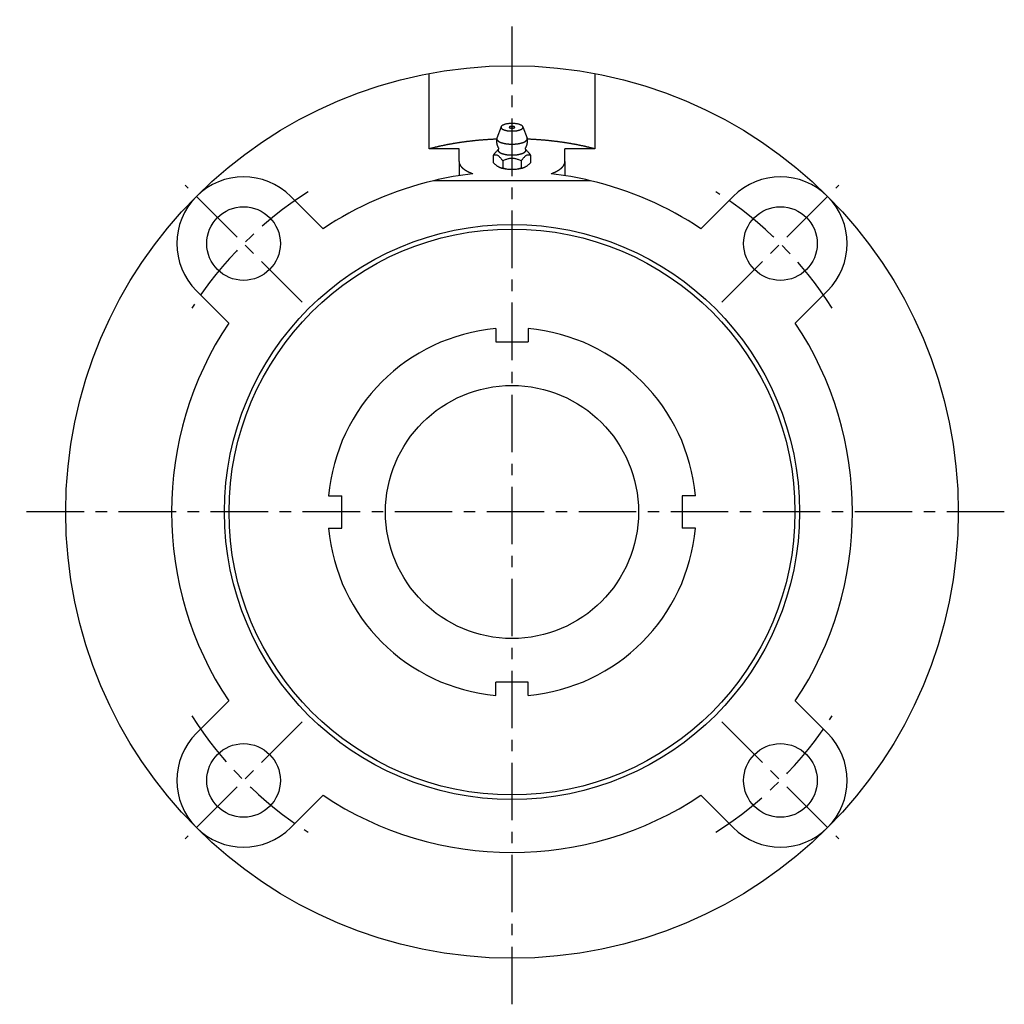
# Model space of a CAD drawing. Extents: x -107 to 238, y -107 to 238.
# Tile 1 of 3: x -107 to 107, y -107 to 107. Entities that reach past the tile are written whole.
import ezdxf

# ---------------------------------------------------------------- set-up
doc = ezdxf.new("R2010")
doc.units = 0
doc.header["$LTSCALE"] = 10
doc.header["$MEASUREMENT"] = 0
doc.linetypes.add('CENTER', pattern=[2, 1.25, -0.25, 0.25, -0.25])
doc.layers.get('0').update_dxf_attribs({"linetype": 'CONTINUOUS'})
doc.layers.add('CENTER', color=1, linetype='CENTER')

msp = doc.modelspace()

# ---------------------------------------------------------------- linework, layer by layer
at = {"linetype": 'Continuous'}
for p, q in [((-18, 78.92), (-18, 95.32)), ((18, 95.32), (18, 78.92)), ((-2.38, 83.72), (-3.27, 81.22)), ((2.38, 83.72), (3.27, 81.22)), ((-11.5, 78.92), (-18, 78.92)), ((-11.5, 76.17), (-11.5, 78.92)), ((-4.04, 75.9), (-4.04, 77.52)), ((4.04, 77.52), (4.04, 75.9)), ((18, 78.92), (11.5, 78.92)), ((11.5, 76.17), (11.5, 78.92)), ((-11.5, 76.17), (-11.5, 73.1)), ((-2.02, 76.32), (-2.02, 74.7)), ((2.02, 76.32), (2.02, 74.7)), ((11.5, 76.17), (11.5, 73.1)), ((17.09, 72), (-17.09, 72)), ((-48.08, 68.59), (-41.06, 61.56)), ((41.06, 61.56), (48.08, 68.59)), ((-61.56, 41.06), (-68.59, 48.08)), ((68.59, 48.08), (61.56, 41.06)), ((-68.59, -48.08), (-61.56, -41.06)), ((61.56, -41.06), (68.59, -48.08)), ((-41.06, -61.56), (-48.08, -68.59)), ((48.08, -68.59), (41.06, -61.56))]:
    msp.add_line(p, q, dxfattribs=at)
for p, q in [((-3.5, 39.85), (-3.5, 37)), ((3.5, 39.85), (3.5, 37)), ((-3.5, 37), (3.5, 37)), ((-39.85, 3.5), (-37, 3.5)), ((-37, -3.5), (-37, 3.5)), ((39.85, 3.5), (37, 3.5)), ((37, 3.5), (37, -3.5)), ((-39.85, -3.5), (-37, -3.5)), ((39.85, -3.5), (37, -3.5)), ((-3.5, -39.85), (-3.5, -37)), ((3.5, -37), (-3.5, -37)), ((3.5, -39.85), (3.5, -37))]:
    msp.add_line(p, q)
for points in [[(-0.15, 83.82), (-0.14, 83.82), (-0.13, 83.82), (-0.11, 83.82), (-0.1, 83.82), (-0.09, 83.82), (-0.07, 83.82), (-0.06, 83.83), (-0.05, 83.83), (-0.04, 83.83), (-0.02, 83.83), (-0.01, 83.83), (0, 83.83), (0.01, 83.83), (0.02, 83.83), (0.04, 83.83), (0.05, 83.83), (0.06, 83.83), (0.07, 83.82), (0.09, 83.82), (0.1, 83.82), (0.11, 83.82), (0.13, 83.82), (0.14, 83.82), (0.15, 83.82)], [(-2.94, 79.18), (-2.98, 79.24), (-3.01, 79.31), (-3.04, 79.38), (-3.07, 79.45), (-3.1, 79.52), (-3.13, 79.6), (-3.15, 79.67), (-3.18, 79.75), (-3.2, 79.83), (-3.22, 79.91), (-3.24, 80), (-3.26, 80.08), (-3.27, 80.17), (-3.29, 80.25), (-3.3, 80.34), (-3.31, 80.43), (-3.31, 80.51), (-3.32, 80.6), (-3.32, 80.69), (-3.32, 80.78), (-3.31, 80.87), (-3.31, 80.96), (-3.3, 81.05), (-3.29, 81.13)], [(3.29, 81.13), (3.3, 81.05), (3.31, 80.96), (3.31, 80.87), (3.32, 80.78), (3.32, 80.69), (3.32, 80.6), (3.31, 80.51), (3.31, 80.43), (3.3, 80.34), (3.29, 80.25), (3.27, 80.17), (3.26, 80.08), (3.24, 80), (3.22, 79.91), (3.2, 79.83), (3.18, 79.75), (3.15, 79.67), (3.13, 79.6), (3.1, 79.52), (3.07, 79.45), (3.04, 79.38), (3.01, 79.31), (2.98, 79.24), (2.94, 79.18)], [(-4.04, 77.52), (-4.01, 77.56), (-3.99, 77.59), (-3.96, 77.63), (-3.93, 77.67), (-3.9, 77.71), (-3.88, 77.75), (-3.85, 77.79), (-3.82, 77.82), (-3.79, 77.86), (-3.77, 77.9), (-3.74, 77.93), (-3.71, 77.97), (-3.68, 78.01), (-3.66, 78.04), (-3.63, 78.07), (-3.6, 78.11), (-3.57, 78.14), (-3.55, 78.17), (-3.52, 78.21), (-3.49, 78.24), (-3.46, 78.27), (-3.44, 78.3), (-3.41, 78.33), (-3.38, 78.36)], [(-2.02, 76.32), (-2.1, 76.44), (-2.19, 76.56), (-2.27, 76.67), (-2.35, 76.78), (-2.44, 76.89), (-2.52, 76.99), (-2.61, 77.08), (-2.69, 77.17), (-2.78, 77.25), (-2.86, 77.32), (-2.95, 77.39), (-3.03, 77.44), (-3.11, 77.49), (-3.2, 77.52), (-3.28, 77.55), (-3.37, 77.57), (-3.45, 77.58), (-3.54, 77.59), (-3.62, 77.59), (-3.71, 77.58), (-3.79, 77.57), (-3.87, 77.56), (-3.96, 77.54), (-4.04, 77.52)], [(-2.95, 78.87), (-2.97, 78.84), (-2.99, 78.82), (-3.01, 78.79), (-3.03, 78.77), (-3.05, 78.74), (-3.07, 78.72), (-3.08, 78.69), (-3.1, 78.67), (-3.12, 78.65), (-3.14, 78.63), (-3.16, 78.6), (-3.18, 78.58), (-3.19, 78.56), (-3.21, 78.54), (-3.23, 78.52), (-3.25, 78.5), (-3.26, 78.48), (-3.28, 78.46), (-3.3, 78.44), (-3.31, 78.43), (-3.33, 78.41), (-3.35, 78.39), (-3.36, 78.37), (-3.38, 78.36)], [(-2.94, 79.18), (-2.94, 79.17), (-2.93, 79.16), (-2.93, 79.15), (-2.93, 79.14), (-2.92, 79.12), (-2.92, 79.11), (-2.92, 79.09), (-2.91, 79.08), (-2.91, 79.06), (-2.91, 79.04), (-2.91, 79.02), (-2.91, 79), (-2.91, 78.99), (-2.92, 78.97), (-2.92, 78.95), (-2.92, 78.94), (-2.93, 78.92), (-2.93, 78.91), (-2.94, 78.9), (-2.94, 78.89), (-2.94, 78.88), (-2.95, 78.88), (-2.95, 78.87), (-2.95, 78.87)], [(4.04, 77.52), (3.96, 77.54), (3.87, 77.56), (3.79, 77.57), (3.71, 77.58), (3.62, 77.59), (3.54, 77.59), (3.45, 77.58), (3.37, 77.57), (3.28, 77.55), (3.2, 77.52), (3.11, 77.49), (3.03, 77.44), (2.95, 77.39), (2.86, 77.32), (2.78, 77.25), (2.69, 77.17), (2.61, 77.08), (2.52, 76.99), (2.44, 76.89), (2.35, 76.78), (2.27, 76.67), (2.19, 76.56), (2.1, 76.44), (2.02, 76.32)], [(2.95, 78.87), (2.95, 78.87), (2.95, 78.88), (2.94, 78.88), (2.94, 78.89), (2.94, 78.9), (2.93, 78.91), (2.93, 78.92), (2.92, 78.94), (2.92, 78.95), (2.92, 78.97), (2.91, 78.99), (2.91, 79), (2.91, 79.02), (2.91, 79.04), (2.91, 79.06), (2.91, 79.08), (2.92, 79.09), (2.92, 79.11), (2.92, 79.12), (2.93, 79.14), (2.93, 79.15), (2.93, 79.16), (2.94, 79.17), (2.94, 79.18)], [(3.38, 78.36), (3.36, 78.37), (3.35, 78.39), (3.33, 78.41), (3.31, 78.43), (3.3, 78.44), (3.28, 78.46), (3.26, 78.48), (3.25, 78.5), (3.23, 78.52), (3.21, 78.54), (3.19, 78.56), (3.18, 78.58), (3.16, 78.6), (3.14, 78.63), (3.12, 78.65), (3.1, 78.67), (3.08, 78.69), (3.07, 78.72), (3.05, 78.74), (3.03, 78.77), (3.01, 78.79), (2.99, 78.82), (2.97, 78.84), (2.95, 78.87)], [(3.38, 78.36), (3.41, 78.33), (3.44, 78.3), (3.46, 78.27), (3.49, 78.24), (3.52, 78.21), (3.55, 78.17), (3.57, 78.14), (3.6, 78.11), (3.63, 78.07), (3.66, 78.04), (3.68, 78.01), (3.71, 77.97), (3.74, 77.93), (3.77, 77.9), (3.79, 77.86), (3.82, 77.82), (3.85, 77.79), (3.88, 77.75), (3.9, 77.71), (3.93, 77.67), (3.96, 77.63), (3.99, 77.59), (4.01, 77.56), (4.04, 77.52)], [(-4.04, 75.9), (-3.96, 75.81), (-3.88, 75.73), (-3.79, 75.65), (-3.71, 75.57), (-3.62, 75.5), (-3.54, 75.43), (-3.45, 75.37), (-3.36, 75.31), (-3.28, 75.25), (-3.19, 75.2), (-3.11, 75.15), (-3.03, 75.1), (-2.95, 75.05), (-2.87, 75), (-2.78, 74.96), (-2.7, 74.92), (-2.61, 74.87), (-2.53, 74.84), (-2.44, 74.8), (-2.35, 74.77), (-2.27, 74.75), (-2.18, 74.73), (-2.1, 74.71), (-2.02, 74.7)], [(2.02, 76.32), (1.85, 76.39), (1.69, 76.46), (1.52, 76.52), (1.35, 76.58), (1.18, 76.64), (1.02, 76.69), (0.85, 76.73), (0.68, 76.77), (0.51, 76.8), (0.34, 76.83), (0.17, 76.84), (0, 76.85), (-0.17, 76.84), (-0.34, 76.83), (-0.51, 76.8), (-0.68, 76.77), (-0.85, 76.73), (-1.02, 76.69), (-1.18, 76.64), (-1.35, 76.58), (-1.52, 76.52), (-1.69, 76.46), (-1.85, 76.39), (-2.02, 76.32)], [(2.02, 74.7), (2.1, 74.71), (2.18, 74.73), (2.27, 74.75), (2.35, 74.77), (2.44, 74.8), (2.53, 74.84), (2.61, 74.87), (2.7, 74.92), (2.78, 74.96), (2.87, 75), (2.95, 75.05), (3.03, 75.1), (3.11, 75.15), (3.19, 75.2), (3.28, 75.25), (3.36, 75.31), (3.45, 75.37), (3.54, 75.43), (3.62, 75.5), (3.71, 75.57), (3.79, 75.65), (3.88, 75.73), (3.96, 75.81), (4.04, 75.9)], [(-1.38, 74.58), (-1.41, 74.58), (-1.45, 74.59), (-1.49, 74.59), (-1.52, 74.6), (-1.56, 74.6), (-1.59, 74.61), (-1.63, 74.61), (-1.67, 74.62), (-1.7, 74.63), (-1.74, 74.63), (-1.77, 74.64), (-1.81, 74.65), (-1.84, 74.65), (-1.88, 74.66), (-1.92, 74.67), (-1.95, 74.67), (-1.99, 74.68), (-2.02, 74.69), (-2.06, 74.7), (-2.09, 74.7), (-2.13, 74.71), (-2.16, 74.72), (-2.2, 74.73), (-2.23, 74.74)], [(-2.02, 74.7), (-1.86, 74.66), (-1.69, 74.63), (-1.52, 74.6), (-1.35, 74.57), (-1.18, 74.55), (-1.01, 74.54), (-0.84, 74.52), (-0.67, 74.51), (-0.5, 74.51), (-0.33, 74.5), (-0.16, 74.5), (0, 74.5), (0.16, 74.5), (0.33, 74.5), (0.5, 74.51), (0.67, 74.51), (0.84, 74.52), (1.01, 74.54), (1.18, 74.55), (1.35, 74.57), (1.52, 74.6), (1.69, 74.63), (1.86, 74.66), (2.02, 74.7)], [(2.23, 74.74), (2.2, 74.73), (2.16, 74.72), (2.13, 74.71), (2.09, 74.7), (2.06, 74.7), (2.02, 74.69), (1.99, 74.68), (1.95, 74.67), (1.92, 74.67), (1.88, 74.66), (1.84, 74.65), (1.81, 74.65), (1.77, 74.64), (1.74, 74.63), (1.7, 74.63), (1.67, 74.62), (1.63, 74.61), (1.59, 74.61), (1.56, 74.6), (1.52, 74.6), (1.49, 74.59), (1.45, 74.59), (1.41, 74.58), (1.38, 74.58)]]:
    msp.add_lwpolyline(points, dxfattribs=at)
for points in [[(-2.4, 83.62, 0), (-2.4, 83.58, 0), (-2.39, 83.54, 0), (-2.37, 83.5, 0), (-2.35, 83.46, 0), (-2.33, 83.43, 0), (-2.3, 83.39, 0), (-2.26, 83.35, 0), (-2.22, 83.31, 0), (-2.17, 83.27, 0), (-2.12, 83.24, 0), (-2.06, 83.2, 0), (-2, 83.17, 0), (-1.93, 83.14, 0), (-1.86, 83.1, 0), (-1.78, 83.07, 0), (-1.7, 83.04, 0), (-1.61, 83.02, 0), (-1.52, 82.99, 0), (-1.43, 82.97, 0), (-1.33, 82.94, 0), (-1.23, 82.92, 0), (-1.13, 82.9, 0), (-1.03, 82.88, 0), (-0.92, 82.87, 0), (-0.81, 82.85, 0), (-0.7, 82.84, 0), (-0.58, 82.83, 0), (-0.47, 82.82, 0), (-0.35, 82.81, 0), (-0.24, 82.81, 0), (-0.12, 82.81, 0), (0, 82.8, 0), (0.12, 82.81, 0), (0.24, 82.81, 0), (0.35, 82.81, 0), (0.47, 82.82, 0), (0.58, 82.83, 0), (0.7, 82.84, 0), (0.81, 82.85, 0), (0.92, 82.87, 0), (1.03, 82.88, 0), (1.13, 82.9, 0), (1.23, 82.92, 0), (1.33, 82.94, 0), (1.43, 82.97, 0), (1.52, 82.99, 0), (1.61, 83.02, 0), (1.7, 83.04, 0), (1.78, 83.07, 0), (1.86, 83.1, 0), (1.93, 83.14, 0), (2, 83.17, 0), (2.06, 83.2, 0), (2.12, 83.24, 0), (2.17, 83.27, 0), (2.22, 83.31, 0), (2.26, 83.35, 0), (2.3, 83.39, 0), (2.33, 83.43, 0), (2.35, 83.46, 0), (2.37, 83.5, 0), (2.39, 83.54, 0), (2.4, 83.58, 0), (2.4, 83.62, 0), (2.4, 83.67, 0), (2.39, 83.71, 0), (2.37, 83.75, 0), (2.35, 83.79, 0), (2.33, 83.82, 0), (2.3, 83.86, 0), (2.26, 83.9, 0), (2.22, 83.94, 0), (2.17, 83.98, 0), (2.12, 84.01, 0), (2.06, 84.05, 0), (2, 84.08, 0), (1.93, 84.11, 0), (1.86, 84.15, 0), (1.78, 84.18, 0), (1.7, 84.21, 0), (1.61, 84.23, 0), (1.52, 84.26, 0), (1.43, 84.28, 0), (1.33, 84.31, 0), (1.23, 84.33, 0), (1.13, 84.35, 0), (1.03, 84.37, 0), (0.92, 84.38, 0), (0.81, 84.4, 0), (0.7, 84.41, 0), (0.58, 84.42, 0), (0.47, 84.43, 0), (0.35, 84.44, 0), (0.24, 84.44, 0), (0.12, 84.44, 0), (0, 84.45, 0), (-0.12, 84.44, 0), (-0.24, 84.44, 0), (-0.35, 84.44, 0), (-0.47, 84.43, 0), (-0.58, 84.42, 0), (-0.7, 84.41, 0), (-0.81, 84.4, 0), (-0.92, 84.38, 0), (-1.03, 84.37, 0), (-1.13, 84.35, 0), (-1.23, 84.33, 0), (-1.33, 84.31, 0), (-1.43, 84.28, 0), (-1.52, 84.26, 0), (-1.61, 84.23, 0), (-1.7, 84.21, 0), (-1.78, 84.18, 0), (-1.86, 84.15, 0), (-1.93, 84.11, 0), (-2, 84.08, 0), (-2.06, 84.05, 0), (-2.12, 84.01, 0), (-2.17, 83.98, 0), (-2.22, 83.94, 0), (-2.26, 83.9, 0), (-2.3, 83.86, 0), (-2.33, 83.82, 0), (-2.35, 83.79, 0), (-2.37, 83.75, 0), (-2.39, 83.71, 0), (-2.4, 83.67, 0), (-2.4, 83.62, 0)], [(-0.15, 83.82, 0), (-0.16, 83.82, 0), (-0.18, 83.82, 0), (-0.19, 83.82, 0), (-0.2, 83.81, 0), (-0.21, 83.81, 0), (-0.23, 83.81, 0), (-0.24, 83.81, 0), (-0.25, 83.81, 0), (-0.26, 83.81, 0), (-0.27, 83.8, 0), (-0.29, 83.8, 0), (-0.3, 83.8, 0), (-0.31, 83.8, 0), (-0.32, 83.79, 0), (-0.33, 83.79, 0), (-0.34, 83.79, 0), (-0.35, 83.79, 0), (-0.36, 83.78, 0), (-0.37, 83.78, 0), (-0.38, 83.78, 0), (-0.39, 83.77, 0), (-0.4, 83.77, 0), (-0.41, 83.77, 0), (-0.42, 83.77, 0), (-0.43, 83.76, 0), (-0.44, 83.76, 0), (-0.45, 83.76, 0), (-0.46, 83.75, 0), (-0.47, 83.75, 0), (-0.47, 83.74, 0), (-0.48, 83.74, 0), (-0.49, 83.74, 0), (-0.5, 83.73, 0), (-0.5, 83.73, 0), (-0.51, 83.73, 0), (-0.52, 83.72, 0), (-0.52, 83.72, 0), (-0.53, 83.71, 0), (-0.53, 83.71, 0), (-0.54, 83.71, 0), (-0.55, 83.7, 0), (-0.55, 83.7, 0), (-0.56, 83.69, 0), (-0.56, 83.69, 0), (-0.56, 83.68, 0), (-0.57, 83.68, 0), (-0.57, 83.68, 0), (-0.57, 83.67, 0), (-0.58, 83.67, 0), (-0.58, 83.66, 0), (-0.58, 83.66, 0), (-0.58, 83.65, 0), (-0.59, 83.65, 0), (-0.59, 83.64, 0), (-0.59, 83.64, 0), (-0.59, 83.64, 0), (-0.59, 83.63, 0), (-0.59, 83.63, 0), (-0.59, 83.62, 0), (-0.59, 83.62, 0), (-0.59, 83.61, 0), (-0.59, 83.61, 0), (-0.59, 83.6, 0), (-0.58, 83.6, 0), (-0.58, 83.59, 0), (-0.58, 83.59, 0), (-0.58, 83.59, 0), (-0.58, 83.58, 0), (-0.57, 83.58, 0), (-0.57, 83.57, 0), (-0.57, 83.57, 0), (-0.56, 83.56, 0), (-0.56, 83.56, 0), (-0.55, 83.55, 0), (-0.55, 83.55, 0), (-0.54, 83.55, 0), (-0.54, 83.54, 0), (-0.53, 83.54, 0), (-0.53, 83.53, 0), (-0.52, 83.53, 0), (-0.51, 83.53, 0), (-0.51, 83.52, 0), (-0.5, 83.52, 0), (-0.49, 83.51, 0), (-0.49, 83.51, 0), (-0.48, 83.51, 0), (-0.47, 83.5, 0), (-0.46, 83.5, 0), (-0.45, 83.5, 0), (-0.44, 83.49, 0), (-0.44, 83.49, 0), (-0.43, 83.49, 0), (-0.42, 83.48, 0), (-0.41, 83.48, 0), (-0.4, 83.48, 0), (-0.39, 83.47, 0), (-0.38, 83.47, 0), (-0.37, 83.47, 0), (-0.36, 83.46, 0), (-0.35, 83.46, 0), (-0.34, 83.46, 0), (-0.33, 83.46, 0), (-0.31, 83.45, 0), (-0.3, 83.45, 0), (-0.29, 83.45, 0), (-0.28, 83.45, 0), (-0.27, 83.45, 0), (-0.26, 83.44, 0), (-0.24, 83.44, 0), (-0.23, 83.44, 0), (-0.22, 83.44, 0), (-0.21, 83.44, 0), (-0.2, 83.43, 0), (-0.18, 83.43, 0), (-0.17, 83.43, 0), (-0.16, 83.43, 0), (-0.14, 83.43, 0), (-0.13, 83.43, 0), (-0.12, 83.43, 0), (-0.11, 83.43, 0), (-0.09, 83.43, 0), (-0.08, 83.43, 0), (-0.07, 83.42, 0), (-0.05, 83.42, 0), (-0.04, 83.42, 0), (-0.03, 83.42, 0), (-0.01, 83.42, 0), (0, 83.42, 0)], [(0, 83.42, 0), (0.01, 83.42, 0), (0.03, 83.42, 0), (0.04, 83.42, 0), (0.05, 83.42, 0), (0.07, 83.42, 0), (0.08, 83.43, 0), (0.09, 83.43, 0), (0.11, 83.43, 0), (0.12, 83.43, 0), (0.13, 83.43, 0), (0.14, 83.43, 0), (0.16, 83.43, 0), (0.17, 83.43, 0), (0.18, 83.43, 0), (0.2, 83.43, 0), (0.21, 83.44, 0), (0.22, 83.44, 0), (0.23, 83.44, 0), (0.24, 83.44, 0), (0.26, 83.44, 0), (0.27, 83.45, 0), (0.28, 83.45, 0), (0.29, 83.45, 0), (0.3, 83.45, 0), (0.31, 83.45, 0), (0.33, 83.46, 0), (0.34, 83.46, 0), (0.35, 83.46, 0), (0.36, 83.46, 0), (0.37, 83.47, 0), (0.38, 83.47, 0), (0.39, 83.47, 0), (0.4, 83.48, 0), (0.41, 83.48, 0), (0.42, 83.48, 0), (0.43, 83.49, 0), (0.44, 83.49, 0), (0.44, 83.49, 0), (0.45, 83.5, 0), (0.46, 83.5, 0), (0.47, 83.5, 0), (0.48, 83.51, 0), (0.49, 83.51, 0), (0.49, 83.51, 0), (0.5, 83.52, 0), (0.51, 83.52, 0), (0.51, 83.53, 0), (0.52, 83.53, 0), (0.53, 83.53, 0), (0.53, 83.54, 0), (0.54, 83.54, 0), (0.54, 83.55, 0), (0.55, 83.55, 0), (0.55, 83.55, 0), (0.56, 83.56, 0), (0.56, 83.56, 0), (0.57, 83.57, 0), (0.57, 83.57, 0), (0.57, 83.58, 0), (0.58, 83.58, 0), (0.58, 83.59, 0), (0.58, 83.59, 0), (0.58, 83.59, 0), (0.58, 83.6, 0), (0.59, 83.6, 0), (0.59, 83.61, 0), (0.59, 83.61, 0), (0.59, 83.62, 0), (0.59, 83.62, 0), (0.59, 83.63, 0), (0.59, 83.63, 0), (0.59, 83.64, 0), (0.59, 83.64, 0), (0.59, 83.64, 0), (0.59, 83.65, 0), (0.58, 83.65, 0), (0.58, 83.66, 0), (0.58, 83.66, 0), (0.58, 83.67, 0), (0.57, 83.67, 0), (0.57, 83.68, 0), (0.57, 83.68, 0), (0.56, 83.68, 0), (0.56, 83.69, 0), (0.56, 83.69, 0), (0.55, 83.7, 0), (0.55, 83.7, 0), (0.54, 83.71, 0), (0.53, 83.71, 0), (0.53, 83.71, 0), (0.52, 83.72, 0), (0.52, 83.72, 0), (0.51, 83.73, 0), (0.5, 83.73, 0), (0.5, 83.73, 0), (0.49, 83.74, 0), (0.48, 83.74, 0), (0.47, 83.74, 0), (0.47, 83.75, 0), (0.46, 83.75, 0), (0.45, 83.76, 0), (0.44, 83.76, 0), (0.43, 83.76, 0), (0.42, 83.77, 0), (0.41, 83.77, 0), (0.4, 83.77, 0), (0.39, 83.77, 0), (0.38, 83.78, 0), (0.37, 83.78, 0), (0.36, 83.78, 0), (0.35, 83.79, 0), (0.34, 83.79, 0), (0.33, 83.79, 0), (0.32, 83.79, 0), (0.31, 83.8, 0), (0.3, 83.8, 0), (0.29, 83.8, 0), (0.27, 83.8, 0), (0.26, 83.81, 0), (0.25, 83.81, 0), (0.24, 83.81, 0), (0.23, 83.81, 0), (0.21, 83.81, 0), (0.2, 83.81, 0), (0.19, 83.82, 0), (0.18, 83.82, 0), (0.16, 83.82, 0), (0.15, 83.82, 0)], [(-3.3, 81.03, 0), (-3.43, 81.03, 0), (-3.55, 81.02, 0), (-3.68, 81.02, 0), (-3.8, 81.01, 0), (-3.92, 81.01, 0), (-4.05, 81, 0), (-4.17, 80.99, 0), (-4.29, 80.99, 0), (-4.42, 80.98, 0), (-4.54, 80.97, 0), (-4.67, 80.97, 0), (-4.79, 80.96, 0), (-4.91, 80.95, 0), (-5.04, 80.94, 0), (-5.16, 80.94, 0), (-5.28, 80.93, 0), (-5.4, 80.92, 0), (-5.53, 80.91, 0), (-5.65, 80.9, 0), (-5.77, 80.9, 0), (-5.9, 80.89, 0), (-6.02, 80.88, 0), (-6.14, 80.87, 0), (-6.26, 80.86, 0), (-6.38, 80.85, 0), (-6.51, 80.84, 0), (-6.63, 80.83, 0), (-6.75, 80.82, 0), (-6.87, 80.81, 0), (-6.99, 80.8, 0), (-7.12, 80.79, 0), (-7.24, 80.78, 0), (-7.36, 80.77, 0), (-7.48, 80.75, 0), (-7.6, 80.74, 0), (-7.72, 80.73, 0), (-7.84, 80.72, 0), (-7.96, 80.71, 0), (-8.08, 80.7, 0), (-8.2, 80.68, 0), (-8.32, 80.67, 0), (-8.44, 80.66, 0), (-8.56, 80.65, 0), (-8.68, 80.63, 0), (-8.8, 80.62, 0), (-8.92, 80.61, 0), (-9.04, 80.59, 0), (-9.16, 80.58, 0), (-9.28, 80.56, 0), (-9.4, 80.55, 0), (-9.52, 80.54, 0), (-9.63, 80.52, 0), (-9.75, 80.51, 0), (-9.87, 80.49, 0), (-9.99, 80.48, 0), (-10.11, 80.46, 0), (-10.22, 80.45, 0), (-10.34, 80.43, 0), (-10.46, 80.41, 0), (-10.58, 80.4, 0), (-10.69, 80.38, 0), (-10.81, 80.37, 0), (-10.93, 80.35, 0), (-11.04, 80.33, 0), (-11.16, 80.32, 0), (-11.27, 80.3, 0), (-11.39, 80.28, 0), (-11.5, 80.26, 0), (-11.62, 80.25, 0), (-11.74, 80.23, 0), (-11.85, 80.21, 0), (-11.96, 80.19, 0), (-12.08, 80.17, 0), (-12.19, 80.16, 0), (-12.31, 80.14, 0), (-12.42, 80.12, 0), (-12.54, 80.1, 0), (-12.65, 80.08, 0), (-12.76, 80.06, 0), (-12.87, 80.04, 0), (-12.99, 80.02, 0), (-13.1, 80, 0), (-13.21, 79.98, 0), (-13.32, 79.96, 0), (-13.44, 79.94, 0), (-13.55, 79.92, 0), (-13.66, 79.9, 0), (-13.77, 79.88, 0), (-13.88, 79.86, 0), (-13.99, 79.84, 0), (-14.1, 79.82, 0), (-14.21, 79.8, 0), (-14.32, 79.77, 0), (-14.43, 79.75, 0), (-14.54, 79.73, 0), (-14.65, 79.71, 0), (-14.76, 79.69, 0), (-14.87, 79.66, 0), (-14.98, 79.64, 0), (-15.08, 79.62, 0), (-15.19, 79.6, 0), (-15.3, 79.57, 0), (-15.41, 79.55, 0), (-15.51, 79.53, 0), (-15.62, 79.5, 0), (-15.73, 79.48, 0), (-15.83, 79.45, 0), (-15.94, 79.43, 0), (-16.05, 79.41, 0), (-16.15, 79.38, 0), (-16.26, 79.36, 0), (-16.36, 79.33, 0), (-16.47, 79.31, 0), (-16.57, 79.28, 0), (-16.67, 79.26, 0), (-16.78, 79.23, 0), (-16.88, 79.21, 0), (-16.98, 79.18, 0), (-17.09, 79.15, 0), (-17.19, 79.13, 0), (-17.29, 79.1, 0), (-17.39, 79.08, 0), (-17.5, 79.05, 0), (-17.6, 79.02, 0), (-17.7, 79, 0), (-17.8, 78.97, 0), (-17.9, 78.94, 0), (-18, 78.92, 0)], [(-3.27, 81.22, 0), (-3.28, 81.21, 0), (-3.28, 81.19, 0), (-3.28, 81.18, 0), (-3.29, 81.16, 0), (-3.29, 81.15, 0), (-3.29, 81.13, 0), (-3.29, 81.12, 0), (-3.29, 81.1, 0), (-3.29, 81.09, 0), (-3.29, 81.07, 0), (-3.29, 81.06, 0), (-3.29, 81.04, 0), (-3.29, 81.03, 0), (-3.29, 81.01, 0), (-3.28, 81, 0), (-3.28, 80.98, 0), (-3.28, 80.97, 0), (-3.27, 80.95, 0), (-3.27, 80.94, 0), (-3.26, 80.92, 0), (-3.25, 80.91, 0), (-3.25, 80.89, 0), (-3.24, 80.88, 0), (-3.23, 80.86, 0), (-3.22, 80.85, 0), (-3.21, 80.84, 0), (-3.2, 80.82, 0), (-3.19, 80.81, 0), (-3.18, 80.79, 0), (-3.17, 80.78, 0), (-3.16, 80.76, 0), (-3.15, 80.75, 0), (-3.13, 80.73, 0), (-3.12, 80.72, 0), (-3.1, 80.71, 0), (-3.09, 80.69, 0), (-3.07, 80.68, 0), (-3.06, 80.66, 0), (-3.04, 80.65, 0), (-3.02, 80.64, 0), (-3.01, 80.62, 0), (-2.99, 80.61, 0), (-2.97, 80.6, 0), (-2.95, 80.58, 0), (-2.93, 80.57, 0), (-2.91, 80.56, 0), (-2.89, 80.54, 0), (-2.87, 80.53, 0), (-2.85, 80.52, 0), (-2.83, 80.5, 0), (-2.8, 80.49, 0), (-2.78, 80.48, 0), (-2.76, 80.47, 0), (-2.73, 80.45, 0), (-2.71, 80.44, 0), (-2.68, 80.43, 0), (-2.66, 80.42, 0), (-2.63, 80.41, 0), (-2.6, 80.39, 0), (-2.58, 80.38, 0), (-2.55, 80.37, 0), (-2.52, 80.36, 0), (-2.49, 80.35, 0), (-2.47, 80.34, 0), (-2.44, 80.33, 0), (-2.41, 80.31, 0), (-2.38, 80.3, 0), (-2.35, 80.29, 0), (-2.32, 80.28, 0), (-2.29, 80.27, 0), (-2.25, 80.26, 0), (-2.22, 80.25, 0), (-2.19, 80.24, 0), (-2.16, 80.23, 0), (-2.12, 80.22, 0), (-2.09, 80.21, 0), (-2.06, 80.2, 0), (-2.02, 80.19, 0), (-1.99, 80.19, 0), (-1.95, 80.18, 0), (-1.92, 80.17, 0), (-1.88, 80.16, 0), (-1.85, 80.15, 0), (-1.81, 80.14, 0), (-1.77, 80.13, 0), (-1.74, 80.13, 0), (-1.7, 80.12, 0), (-1.66, 80.11, 0), (-1.62, 80.1, 0), (-1.59, 80.1, 0), (-1.55, 80.09, 0), (-1.51, 80.08, 0), (-1.47, 80.08, 0), (-1.43, 80.07, 0), (-1.39, 80.06, 0), (-1.35, 80.06, 0), (-1.31, 80.05, 0), (-1.27, 80.04, 0), (-1.23, 80.04, 0), (-1.19, 80.03, 0), (-1.15, 80.03, 0), (-1.11, 80.02, 0), (-1.07, 80.02, 0), (-1.03, 80.01, 0), (-0.99, 80.01, 0), (-0.94, 80, 0), (-0.9, 80, 0), (-0.86, 80, 0), (-0.82, 79.99, 0), (-0.78, 79.99, 0), (-0.73, 79.99, 0), (-0.69, 79.98, 0), (-0.65, 79.98, 0), (-0.61, 79.98, 0), (-0.56, 79.97, 0), (-0.52, 79.97, 0), (-0.48, 79.97, 0), (-0.43, 79.97, 0), (-0.39, 79.97, 0), (-0.35, 79.96, 0), (-0.3, 79.96, 0), (-0.26, 79.96, 0), (-0.22, 79.96, 0), (-0.17, 79.96, 0), (-0.13, 79.96, 0), (-0.09, 79.96, 0), (-0.04, 79.96, 0), (0, 79.96, 0)], [(0, 79.96, 0), (0.04, 79.96, 0), (0.09, 79.96, 0), (0.13, 79.96, 0), (0.17, 79.96, 0), (0.22, 79.96, 0), (0.26, 79.96, 0), (0.3, 79.96, 0), (0.35, 79.96, 0), (0.39, 79.97, 0), (0.43, 79.97, 0), (0.48, 79.97, 0), (0.52, 79.97, 0), (0.56, 79.97, 0), (0.61, 79.98, 0), (0.65, 79.98, 0), (0.69, 79.98, 0), (0.73, 79.99, 0), (0.78, 79.99, 0), (0.82, 79.99, 0), (0.86, 80, 0), (0.9, 80, 0), (0.94, 80, 0), (0.99, 80.01, 0), (1.03, 80.01, 0), (1.07, 80.02, 0), (1.11, 80.02, 0), (1.15, 80.03, 0), (1.19, 80.03, 0), (1.23, 80.04, 0), (1.27, 80.04, 0), (1.31, 80.05, 0), (1.35, 80.06, 0), (1.39, 80.06, 0), (1.43, 80.07, 0), (1.47, 80.08, 0), (1.51, 80.08, 0), (1.55, 80.09, 0), (1.59, 80.1, 0), (1.62, 80.1, 0), (1.66, 80.11, 0), (1.7, 80.12, 0), (1.74, 80.13, 0), (1.77, 80.13, 0), (1.81, 80.14, 0), (1.85, 80.15, 0), (1.88, 80.16, 0), (1.92, 80.17, 0), (1.95, 80.18, 0), (1.99, 80.19, 0), (2.02, 80.19, 0), (2.06, 80.2, 0), (2.09, 80.21, 0), (2.12, 80.22, 0), (2.16, 80.23, 0), (2.19, 80.24, 0), (2.22, 80.25, 0), (2.25, 80.26, 0), (2.29, 80.27, 0), (2.32, 80.28, 0), (2.35, 80.29, 0), (2.38, 80.3, 0), (2.41, 80.31, 0), (2.44, 80.33, 0), (2.47, 80.34, 0), (2.49, 80.35, 0), (2.52, 80.36, 0), (2.55, 80.37, 0), (2.58, 80.38, 0), (2.6, 80.39, 0), (2.63, 80.41, 0), (2.66, 80.42, 0), (2.68, 80.43, 0), (2.71, 80.44, 0), (2.73, 80.45, 0), (2.76, 80.47, 0), (2.78, 80.48, 0), (2.8, 80.49, 0), (2.83, 80.5, 0), (2.85, 80.52, 0), (2.87, 80.53, 0), (2.89, 80.54, 0), (2.91, 80.56, 0), (2.93, 80.57, 0), (2.95, 80.58, 0), (2.97, 80.6, 0), (2.99, 80.61, 0), (3.01, 80.62, 0), (3.02, 80.64, 0), (3.04, 80.65, 0), (3.06, 80.66, 0), (3.07, 80.68, 0), (3.09, 80.69, 0), (3.1, 80.71, 0), (3.12, 80.72, 0), (3.13, 80.73, 0), (3.15, 80.75, 0), (3.16, 80.76, 0), (3.17, 80.78, 0), (3.18, 80.79, 0), (3.19, 80.81, 0), (3.2, 80.82, 0), (3.21, 80.84, 0), (3.22, 80.85, 0), (3.23, 80.86, 0), (3.24, 80.88, 0), (3.25, 80.89, 0), (3.25, 80.91, 0), (3.26, 80.92, 0), (3.27, 80.94, 0), (3.27, 80.95, 0), (3.28, 80.97, 0), (3.28, 80.98, 0), (3.28, 81, 0), (3.29, 81.01, 0), (3.29, 81.03, 0), (3.29, 81.04, 0), (3.29, 81.06, 0), (3.29, 81.07, 0), (3.29, 81.09, 0), (3.29, 81.1, 0), (3.29, 81.12, 0), (3.29, 81.13, 0), (3.29, 81.15, 0), (3.29, 81.16, 0), (3.28, 81.18, 0), (3.28, 81.19, 0), (3.28, 81.21, 0), (3.27, 81.22, 0)], [(18, 78.92, 0), (17.9, 78.94, 0), (17.8, 78.97, 0), (17.7, 79, 0), (17.6, 79.02, 0), (17.5, 79.05, 0), (17.39, 79.08, 0), (17.29, 79.1, 0), (17.19, 79.13, 0), (17.09, 79.15, 0), (16.98, 79.18, 0), (16.88, 79.21, 0), (16.78, 79.23, 0), (16.67, 79.26, 0), (16.57, 79.28, 0), (16.47, 79.31, 0), (16.36, 79.33, 0), (16.26, 79.36, 0), (16.15, 79.38, 0), (16.05, 79.41, 0), (15.94, 79.43, 0), (15.83, 79.45, 0), (15.73, 79.48, 0), (15.62, 79.5, 0), (15.51, 79.53, 0), (15.41, 79.55, 0), (15.3, 79.57, 0), (15.19, 79.6, 0), (15.08, 79.62, 0), (14.98, 79.64, 0), (14.87, 79.66, 0), (14.76, 79.69, 0), (14.65, 79.71, 0), (14.54, 79.73, 0), (14.43, 79.75, 0), (14.32, 79.77, 0), (14.21, 79.8, 0), (14.1, 79.82, 0), (13.99, 79.84, 0), (13.88, 79.86, 0), (13.77, 79.88, 0), (13.66, 79.9, 0), (13.55, 79.92, 0), (13.44, 79.94, 0), (13.32, 79.96, 0), (13.21, 79.98, 0), (13.1, 80, 0), (12.99, 80.02, 0), (12.87, 80.04, 0), (12.76, 80.06, 0), (12.65, 80.08, 0), (12.54, 80.1, 0), (12.42, 80.12, 0), (12.31, 80.14, 0), (12.19, 80.16, 0), (12.08, 80.17, 0), (11.96, 80.19, 0), (11.85, 80.21, 0), (11.74, 80.23, 0), (11.62, 80.25, 0), (11.5, 80.26, 0), (11.39, 80.28, 0), (11.27, 80.3, 0), (11.16, 80.32, 0), (11.04, 80.33, 0), (10.93, 80.35, 0), (10.81, 80.37, 0), (10.69, 80.38, 0), (10.58, 80.4, 0), (10.46, 80.41, 0), (10.34, 80.43, 0), (10.22, 80.45, 0), (10.11, 80.46, 0), (9.99, 80.48, 0), (9.87, 80.49, 0), (9.75, 80.51, 0), (9.63, 80.52, 0), (9.52, 80.54, 0), (9.4, 80.55, 0), (9.28, 80.56, 0), (9.16, 80.58, 0), (9.04, 80.59, 0), (8.92, 80.61, 0), (8.8, 80.62, 0), (8.68, 80.63, 0), (8.56, 80.65, 0), (8.44, 80.66, 0), (8.32, 80.67, 0), (8.2, 80.68, 0), (8.08, 80.7, 0), (7.96, 80.71, 0), (7.84, 80.72, 0), (7.72, 80.73, 0), (7.6, 80.74, 0), (7.48, 80.75, 0), (7.36, 80.77, 0), (7.24, 80.78, 0), (7.12, 80.79, 0), (6.99, 80.8, 0), (6.87, 80.81, 0), (6.75, 80.82, 0), (6.63, 80.83, 0), (6.51, 80.84, 0), (6.38, 80.85, 0), (6.26, 80.86, 0), (6.14, 80.87, 0), (6.02, 80.88, 0), (5.9, 80.89, 0), (5.77, 80.9, 0), (5.65, 80.9, 0), (5.53, 80.91, 0), (5.4, 80.92, 0), (5.28, 80.93, 0), (5.16, 80.94, 0), (5.04, 80.94, 0), (4.91, 80.95, 0), (4.79, 80.96, 0), (4.67, 80.97, 0), (4.54, 80.97, 0), (4.42, 80.98, 0), (4.29, 80.99, 0), (4.17, 80.99, 0), (4.05, 81, 0), (3.92, 81.01, 0), (3.8, 81.01, 0), (3.68, 81.02, 0), (3.55, 81.02, 0), (3.43, 81.03, 0), (3.3, 81.03, 0)], [(-2.95, 78.87, 0), (-2.96, 78.86, 0), (-2.97, 78.84, 0), (-2.98, 78.83, 0), (-2.99, 78.81, 0), (-2.99, 78.8, 0), (-3, 78.78, 0), (-3.01, 78.77, 0), (-3.01, 78.75, 0), (-3.02, 78.74, 0), (-3.02, 78.73, 0), (-3.02, 78.71, 0), (-3.03, 78.7, 0), (-3.03, 78.68, 0), (-3.03, 78.67, 0), (-3.03, 78.65, 0), (-3.03, 78.64, 0), (-3.03, 78.62, 0), (-3.03, 78.61, 0), (-3.03, 78.59, 0), (-3.03, 78.58, 0), (-3.03, 78.57, 0), (-3.02, 78.55, 0), (-3.02, 78.54, 0), (-3.02, 78.52, 0), (-3.01, 78.51, 0), (-3, 78.49, 0), (-3, 78.48, 0), (-2.99, 78.46, 0), (-2.99, 78.45, 0), (-2.98, 78.44, 0), (-2.97, 78.42, 0), (-2.96, 78.41, 0), (-2.95, 78.39, 0), (-2.94, 78.38, 0), (-2.93, 78.36, 0), (-2.92, 78.35, 0), (-2.91, 78.34, 0), (-2.89, 78.32, 0), (-2.88, 78.31, 0), (-2.87, 78.29, 0), (-2.85, 78.28, 0), (-2.84, 78.27, 0), (-2.82, 78.25, 0), (-2.81, 78.24, 0), (-2.79, 78.23, 0), (-2.77, 78.21, 0), (-2.76, 78.2, 0), (-2.74, 78.19, 0), (-2.72, 78.17, 0), (-2.7, 78.16, 0), (-2.68, 78.15, 0), (-2.66, 78.13, 0), (-2.64, 78.12, 0), (-2.62, 78.11, 0), (-2.6, 78.1, 0), (-2.57, 78.08, 0), (-2.55, 78.07, 0), (-2.53, 78.06, 0), (-2.5, 78.05, 0), (-2.48, 78.04, 0), (-2.45, 78.02, 0), (-2.43, 78.01, 0), (-2.4, 78, 0), (-2.38, 77.99, 0), (-2.35, 77.98, 0), (-2.32, 77.97, 0), (-2.3, 77.95, 0), (-2.27, 77.94, 0), (-2.24, 77.93, 0), (-2.21, 77.92, 0), (-2.18, 77.91, 0), (-2.15, 77.9, 0), (-2.12, 77.89, 0), (-2.09, 77.88, 0), (-2.06, 77.87, 0), (-2.03, 77.86, 0), (-1.99, 77.85, 0), (-1.96, 77.84, 0), (-1.93, 77.83, 0), (-1.9, 77.82, 0), (-1.86, 77.81, 0), (-1.83, 77.81, 0), (-1.79, 77.8, 0), (-1.76, 77.79, 0), (-1.73, 77.78, 0), (-1.69, 77.77, 0), (-1.65, 77.76, 0), (-1.62, 77.76, 0), (-1.58, 77.75, 0), (-1.55, 77.74, 0), (-1.51, 77.73, 0), (-1.47, 77.73, 0), (-1.43, 77.72, 0), (-1.4, 77.71, 0), (-1.36, 77.71, 0), (-1.32, 77.7, 0), (-1.28, 77.69, 0), (-1.24, 77.69, 0), (-1.2, 77.68, 0), (-1.16, 77.67, 0), (-1.12, 77.67, 0), (-1.09, 77.66, 0), (-1.05, 77.66, 0), (-1, 77.65, 0), (-0.96, 77.65, 0), (-0.92, 77.64, 0), (-0.88, 77.64, 0), (-0.84, 77.64, 0), (-0.8, 77.63, 0), (-0.76, 77.63, 0), (-0.72, 77.62, 0), (-0.68, 77.62, 0), (-0.64, 77.62, 0), (-0.59, 77.62, 0), (-0.55, 77.61, 0), (-0.51, 77.61, 0), (-0.47, 77.61, 0), (-0.43, 77.61, 0), (-0.38, 77.6, 0), (-0.34, 77.6, 0), (-0.3, 77.6, 0), (-0.26, 77.6, 0), (-0.21, 77.6, 0), (-0.17, 77.6, 0), (-0.13, 77.6, 0), (-0.09, 77.6, 0), (-0.04, 77.6, 0), (0, 77.6, 0)], [(0, 77.6, 0), (0.04, 77.6, 0), (0.09, 77.6, 0), (0.13, 77.6, 0), (0.17, 77.6, 0), (0.21, 77.6, 0), (0.26, 77.6, 0), (0.3, 77.6, 0), (0.34, 77.6, 0), (0.38, 77.6, 0), (0.43, 77.61, 0), (0.47, 77.61, 0), (0.51, 77.61, 0), (0.55, 77.61, 0), (0.59, 77.62, 0), (0.64, 77.62, 0), (0.68, 77.62, 0), (0.72, 77.62, 0), (0.76, 77.63, 0), (0.8, 77.63, 0), (0.84, 77.64, 0), (0.88, 77.64, 0), (0.92, 77.64, 0), (0.96, 77.65, 0), (1, 77.65, 0), (1.05, 77.66, 0), (1.09, 77.66, 0), (1.12, 77.67, 0), (1.16, 77.67, 0), (1.2, 77.68, 0), (1.24, 77.69, 0), (1.28, 77.69, 0), (1.32, 77.7, 0), (1.36, 77.71, 0), (1.4, 77.71, 0), (1.43, 77.72, 0), (1.47, 77.73, 0), (1.51, 77.73, 0), (1.55, 77.74, 0), (1.58, 77.75, 0), (1.62, 77.76, 0), (1.65, 77.76, 0), (1.69, 77.77, 0), (1.73, 77.78, 0), (1.76, 77.79, 0), (1.79, 77.8, 0), (1.83, 77.81, 0), (1.86, 77.81, 0), (1.9, 77.82, 0), (1.93, 77.83, 0), (1.96, 77.84, 0), (1.99, 77.85, 0), (2.03, 77.86, 0), (2.06, 77.87, 0), (2.09, 77.88, 0), (2.12, 77.89, 0), (2.15, 77.9, 0), (2.18, 77.91, 0), (2.21, 77.92, 0), (2.24, 77.93, 0), (2.27, 77.94, 0), (2.3, 77.95, 0), (2.32, 77.97, 0), (2.35, 77.98, 0), (2.38, 77.99, 0), (2.4, 78, 0), (2.43, 78.01, 0), (2.45, 78.02, 0), (2.48, 78.04, 0), (2.5, 78.05, 0), (2.53, 78.06, 0), (2.55, 78.07, 0), (2.57, 78.08, 0), (2.6, 78.1, 0), (2.62, 78.11, 0), (2.64, 78.12, 0), (2.66, 78.13, 0), (2.68, 78.15, 0), (2.7, 78.16, 0), (2.72, 78.17, 0), (2.74, 78.19, 0), (2.76, 78.2, 0), (2.77, 78.21, 0), (2.79, 78.23, 0), (2.81, 78.24, 0), (2.82, 78.25, 0), (2.84, 78.27, 0), (2.85, 78.28, 0), (2.87, 78.29, 0), (2.88, 78.31, 0), (2.89, 78.32, 0), (2.91, 78.34, 0), (2.92, 78.35, 0), (2.93, 78.36, 0), (2.94, 78.38, 0), (2.95, 78.39, 0), (2.96, 78.41, 0), (2.97, 78.42, 0), (2.98, 78.44, 0), (2.99, 78.45, 0), (2.99, 78.46, 0), (3, 78.48, 0), (3, 78.49, 0), (3.01, 78.51, 0), (3.02, 78.52, 0), (3.02, 78.54, 0), (3.02, 78.55, 0), (3.03, 78.57, 0), (3.03, 78.58, 0), (3.03, 78.59, 0), (3.03, 78.61, 0), (3.03, 78.62, 0), (3.03, 78.64, 0), (3.03, 78.65, 0), (3.03, 78.67, 0), (3.03, 78.68, 0), (3.03, 78.7, 0), (3.02, 78.71, 0), (3.02, 78.73, 0), (3.02, 78.74, 0), (3.01, 78.75, 0), (3.01, 78.77, 0), (3, 78.78, 0), (2.99, 78.8, 0), (2.99, 78.81, 0), (2.98, 78.83, 0), (2.97, 78.84, 0), (2.96, 78.86, 0), (2.95, 78.87, 0)], [(-11.5, 76.17, 0), (-11.5, 76.14, 0), (-11.5, 76.12, 0), (-11.5, 76.1, 0), (-11.5, 76.08, 0), (-11.5, 76.05, 0), (-11.49, 76.03, 0), (-11.49, 76.01, 0), (-11.49, 75.99, 0), (-11.48, 75.96, 0), (-11.48, 75.94, 0), (-11.48, 75.92, 0), (-11.47, 75.89, 0), (-11.47, 75.87, 0), (-11.46, 75.85, 0), (-11.46, 75.83, 0), (-11.45, 75.8, 0), (-11.44, 75.78, 0), (-11.44, 75.76, 0), (-11.43, 75.74, 0), (-11.42, 75.71, 0), (-11.42, 75.69, 0), (-11.41, 75.67, 0), (-11.4, 75.64, 0), (-11.39, 75.62, 0), (-11.38, 75.6, 0), (-11.37, 75.58, 0), (-11.36, 75.55, 0), (-11.35, 75.53, 0), (-11.34, 75.51, 0), (-11.33, 75.49, 0), (-11.32, 75.47, 0), (-11.3, 75.44, 0), (-11.29, 75.42, 0), (-11.28, 75.4, 0), (-11.26, 75.38, 0), (-11.25, 75.35, 0), (-11.24, 75.33, 0), (-11.22, 75.31, 0), (-11.21, 75.29, 0), (-11.19, 75.26, 0), (-11.18, 75.24, 0), (-11.16, 75.22, 0), (-11.15, 75.2, 0), (-11.13, 75.18, 0), (-11.11, 75.15, 0), (-11.09, 75.13, 0), (-11.08, 75.11, 0), (-11.06, 75.09, 0), (-11.04, 75.07, 0), (-11.02, 75.04, 0), (-11, 75.02, 0), (-10.98, 75, 0), (-10.96, 74.98, 0), (-10.94, 74.96, 0), (-10.92, 74.94, 0), (-10.9, 74.91, 0), (-10.88, 74.89, 0), (-10.86, 74.87, 0), (-10.84, 74.85, 0), (-10.81, 74.83, 0), (-10.79, 74.81, 0), (-10.77, 74.79, 0), (-10.74, 74.76, 0), (-10.72, 74.74, 0), (-10.7, 74.72, 0), (-10.67, 74.7, 0), (-10.65, 74.68, 0), (-10.62, 74.66, 0), (-10.59, 74.64, 0), (-10.57, 74.62, 0), (-10.54, 74.6, 0), (-10.52, 74.57, 0), (-10.49, 74.55, 0), (-10.46, 74.53, 0), (-10.43, 74.51, 0), (-10.4, 74.49, 0), (-10.38, 74.47, 0), (-10.35, 74.45, 0), (-10.32, 74.43, 0), (-10.29, 74.41, 0), (-10.26, 74.39, 0), (-10.23, 74.37, 0), (-10.2, 74.35, 0), (-10.17, 74.33, 0), (-10.14, 74.31, 0), (-10.1, 74.29, 0), (-10.07, 74.27, 0), (-10.04, 74.25, 0), (-10.01, 74.23, 0), (-9.97, 74.21, 0), (-9.94, 74.19, 0), (-9.91, 74.17, 0), (-9.87, 74.15, 0), (-9.84, 74.13, 0), (-9.8, 74.11, 0), (-9.77, 74.09, 0), (-9.73, 74.07, 0), (-9.7, 74.05, 0), (-9.66, 74.03, 0), (-9.63, 74.02, 0), (-9.59, 74, 0), (-9.55, 73.98, 0), (-9.52, 73.96, 0), (-9.48, 73.94, 0), (-9.44, 73.92, 0), (-9.4, 73.9, 0), (-9.36, 73.88, 0), (-9.32, 73.86, 0), (-9.29, 73.85, 0), (-9.25, 73.83, 0), (-9.21, 73.81, 0), (-9.17, 73.79, 0), (-9.13, 73.77, 0), (-9.08, 73.76, 0), (-9.04, 73.74, 0), (-9, 73.72, 0), (-8.96, 73.7, 0), (-8.92, 73.68, 0), (-8.88, 73.67, 0), (-8.83, 73.65, 0), (-8.79, 73.63, 0), (-8.75, 73.61, 0), (-8.71, 73.6, 0), (-8.66, 73.58, 0), (-8.62, 73.56, 0), (-8.57, 73.55, 0), (-8.53, 73.53, 0), (-8.48, 73.51, 0)], [(8.48, 73.51, 0), (8.53, 73.53, 0), (8.57, 73.55, 0), (8.62, 73.56, 0), (8.66, 73.58, 0), (8.71, 73.6, 0), (8.75, 73.61, 0), (8.79, 73.63, 0), (8.83, 73.65, 0), (8.88, 73.67, 0), (8.92, 73.68, 0), (8.96, 73.7, 0), (9, 73.72, 0), (9.04, 73.74, 0), (9.08, 73.76, 0), (9.13, 73.77, 0), (9.17, 73.79, 0), (9.21, 73.81, 0), (9.25, 73.83, 0), (9.29, 73.85, 0), (9.32, 73.86, 0), (9.36, 73.88, 0), (9.4, 73.9, 0), (9.44, 73.92, 0), (9.48, 73.94, 0), (9.52, 73.96, 0), (9.55, 73.98, 0), (9.59, 74, 0), (9.63, 74.02, 0), (9.66, 74.03, 0), (9.7, 74.05, 0), (9.73, 74.07, 0), (9.77, 74.09, 0), (9.8, 74.11, 0), (9.84, 74.13, 0), (9.87, 74.15, 0), (9.91, 74.17, 0), (9.94, 74.19, 0), (9.97, 74.21, 0), (10.01, 74.23, 0), (10.04, 74.25, 0), (10.07, 74.27, 0), (10.1, 74.29, 0), (10.14, 74.31, 0), (10.17, 74.33, 0), (10.2, 74.35, 0), (10.23, 74.37, 0), (10.26, 74.39, 0), (10.29, 74.41, 0), (10.32, 74.43, 0), (10.35, 74.45, 0), (10.38, 74.47, 0), (10.4, 74.49, 0), (10.43, 74.51, 0), (10.46, 74.53, 0), (10.49, 74.55, 0), (10.52, 74.57, 0), (10.54, 74.6, 0), (10.57, 74.62, 0), (10.59, 74.64, 0), (10.62, 74.66, 0), (10.65, 74.68, 0), (10.67, 74.7, 0), (10.7, 74.72, 0), (10.72, 74.74, 0), (10.74, 74.76, 0), (10.77, 74.79, 0), (10.79, 74.81, 0), (10.81, 74.83, 0), (10.84, 74.85, 0), (10.86, 74.87, 0), (10.88, 74.89, 0), (10.9, 74.91, 0), (10.92, 74.94, 0), (10.94, 74.96, 0), (10.96, 74.98, 0), (10.98, 75, 0), (11, 75.02, 0), (11.02, 75.04, 0), (11.04, 75.07, 0), (11.06, 75.09, 0), (11.08, 75.11, 0), (11.09, 75.13, 0), (11.11, 75.15, 0), (11.13, 75.18, 0), (11.15, 75.2, 0), (11.16, 75.22, 0), (11.18, 75.24, 0), (11.19, 75.26, 0), (11.21, 75.29, 0), (11.22, 75.31, 0), (11.24, 75.33, 0), (11.25, 75.35, 0), (11.26, 75.38, 0), (11.28, 75.4, 0), (11.29, 75.42, 0), (11.3, 75.44, 0), (11.32, 75.47, 0), (11.33, 75.49, 0), (11.34, 75.51, 0), (11.35, 75.53, 0), (11.36, 75.55, 0), (11.37, 75.58, 0), (11.38, 75.6, 0), (11.39, 75.62, 0), (11.4, 75.64, 0), (11.41, 75.67, 0), (11.42, 75.69, 0), (11.42, 75.71, 0), (11.43, 75.74, 0), (11.44, 75.76, 0), (11.44, 75.78, 0), (11.45, 75.8, 0), (11.46, 75.83, 0), (11.46, 75.85, 0), (11.47, 75.87, 0), (11.47, 75.89, 0), (11.48, 75.92, 0), (11.48, 75.94, 0), (11.48, 75.96, 0), (11.49, 75.99, 0), (11.49, 76.01, 0), (11.49, 76.03, 0), (11.5, 76.05, 0), (11.5, 76.08, 0), (11.5, 76.1, 0), (11.5, 76.12, 0), (11.5, 76.14, 0), (11.5, 76.17, 0)]]:
    msp.add_polyline3d(points, dxfattribs=at)
for radius in [97, 27.5]:
    msp.add_circle((0, 0), radius)
for centre, radius in [((-58.34, 58.34), 8), ((58.34, 58.34), 8), ((0, 0), 62.5), ((0, 0), 61.5), ((-58.34, -58.34), 8), ((58.34, -58.34), 8)]:
    msp.add_circle(centre, radius, dxfattribs=at)
for centre, radius, start, end in [((-58.34, 58.34), 14.5, 45, 225), ((0, 0), 74, 96.5836, 103.3512), ((0, 0), 74, 76.6488, 83.4164), ((58.34, 58.34), 14.5, 315, 135), ((0, 0), 74, 103.3512, 123.7), ((0, 0), 74, 56.3, 76.6488), ((0, 0), 74, 146.3, 213.7), ((0, 0), 74, 326.3, 33.7), ((-58.34, -58.34), 14.5, 135, 315), ((58.34, -58.34), 14.5, 225, 45), ((0, 0), 74, 236.3, 303.7)]:
    msp.add_arc(centre, radius, start, end, dxfattribs=at)
for start, end in [(95.0198, 174.9802), (5.0198, 84.9802), (185.0198, 264.9802), (275.0198, 354.9802)]:
    msp.add_arc((0, 0), 40, start, end)
at = {"layer": 'CENTER'}
for p, q in [((0, -107), (0, 107)), ((-45.61, 45.61), (-71.06, 71.06)), ((45.61, 45.61), (71.06, 71.06)), ((107, 0), (-107, 0)), ((-45.61, -45.61), (-71.06, -71.06)), ((45.61, -45.61), (71.06, -71.06))]:
    msp.add_line(p, q, dxfattribs=at)
for start, end in [(122.4742, 147.5258), (32.4742, 57.5258), (212.4742, 237.5258), (302.4742, 327.5258)]:
    msp.add_arc((0, 0), 82.5, start, end, dxfattribs=at)

doc.saveas('drawing.dxf')
